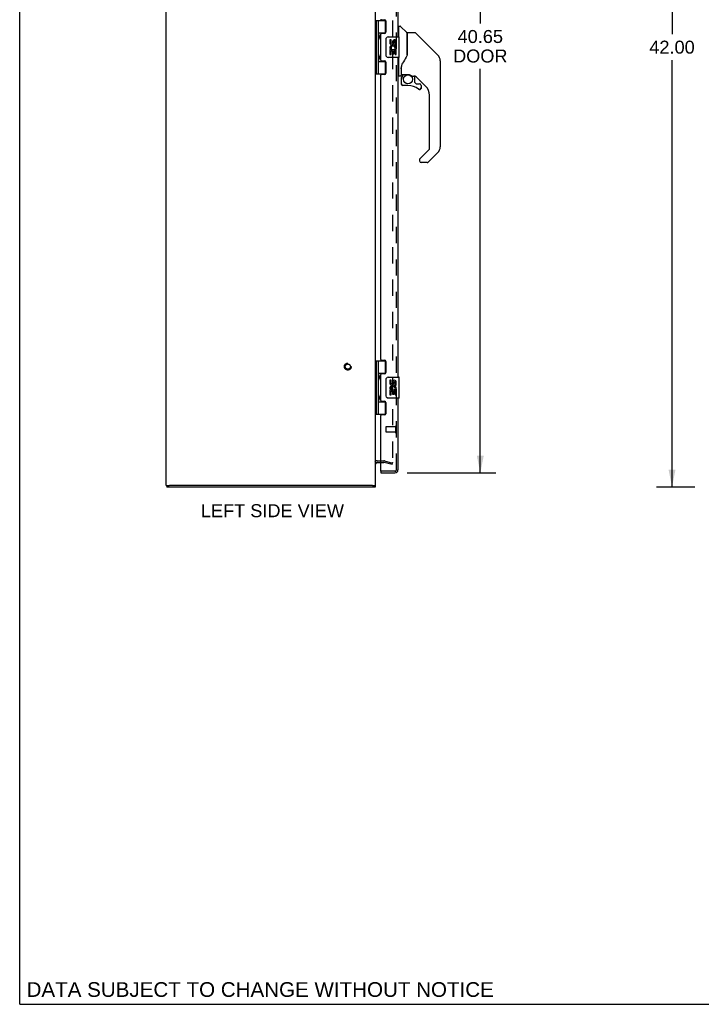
# Model space of a CAD drawing. Header units: inches. Extents: x 0 to 141, y 0 to 91.
# Tile 1 of 15: x 0 to 33, y 0 to 47. Entities that reach past the tile are written whole.
import ezdxf

# ---------------------------------------------------------------- set-up
doc = ezdxf.new("R2010")
doc.units = ezdxf.units.IN
doc.header["$LTSCALE"] = 7.730338
doc.header["$MEASUREMENT"] = 0
doc.linetypes.add('HIDDEN', pattern=[0.2, 0.1, -0.1])
doc.layers.get('0').update_dxf_attribs({"linetype": 'CONTINUOUS'})
for name, color, linetype in [('DEFAULT_2', 8, 'HIDDEN'), ('DIMENSIONS', 7, 'CONTINUOUS'), ('DOOR_ASSEMBLY', 7, 'CONTINUOUS')]:
    doc.layers.add(name, color=color, linetype=linetype)
doc.styles.get("Standard").update_dxf_attribs({"font": 'arial.ttf'})
doc.dimstyles.new('DIMSTYLE_1', dxfattribs={"dimtxt": 0.620081, "dimasz": 0.826774, "dimexe": 0.09, "dimexo": 0.07, "dimgap": 0.0375, "dimtad": 0, "dimtih": 1, "dimtoh": 1, "dimzin": 4, "dimdsep": 46, "dimtxsty": 'Standard', "dimblk": '_FILLED', "dimblk1": '_FILLED', "dimblk2": '_FILLED', "dimcen": 0.09, "dimadec": 3, "dimazin": 1, "dimtfac": 1, "dimtdec": 3, "dimtofl": 0, "dimtmove": 0, "dimatfit": 3, "dimldrblk": '_FILLED', "dimfxl": 0, "dimtolj": 1, "dimtzin": 4, "dimarcsym": 0})

# ---------------------------------------------------------------- blocks, each defined once
blk = doc.blocks.new('_FILLED')
at = {"color": 0, "linetype": 'ByBlock'}
blk.add_solid([(0, 0), (-1, 0.2), (-1, -0.2)], dxfattribs=at)
blk = doc.blocks.new('*D6')
at = {"layer": 'DIMENSIONS', "color": 2, "linetype": 'Continuous'}
for p, q in [((18.49, 66.02), (22.732, 66.02)), ((21.988, 66.02), (21.988, 46.823)), ((21.988, 25.37), (21.988, 44.653)), ((18.49, 25.37), (22.732, 25.37))]:
    blk.add_line(p, q, dxfattribs=at)
at = {"layer": 'DIMENSIONS', "color": 2, "linetype": 'Continuous', "xscale": 0.8267740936, "yscale": 0.8267740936, "zscale": 0.8267740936}
for p, rotation in [((21.988, 66.02), 90), ((21.988, 25.37), 270)]:
    blk.add_blockref('_FILLED', p, dxfattribs=dict(at, rotation=rotation))
at = {"layer": 'DIMENSIONS', "color": 2, "linetype": 'Continuous', "insert": (21.988, 46.513), "char_height": 0.6201, "width": 2.59558, "attachment_point": 2, "line_spacing_factor": 0.9}
blk.add_mtext('40.65\\PDOOR', dxfattribs=at)
blk = doc.blocks.new('*D10')
at = {"layer": 'DIMENSIONS', "color": 2, "linetype": 'Continuous'}
for p, q in [((32.221, 66.695), (30.395, 66.695)), ((31.14, 66.695), (31.14, 46.315)), ((31.14, 24.695), (31.14, 45.075)), ((32.221, 24.695), (30.395, 24.695))]:
    blk.add_line(p, q, dxfattribs=at)
at = {"layer": 'DIMENSIONS', "color": 2, "linetype": 'Continuous', "xscale": 0.8267740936, "yscale": 0.8267740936, "zscale": 0.8267740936}
for p, rotation in [((31.14, 66.695), 90), ((31.14, 24.695), 270)]:
    blk.add_blockref('_FILLED', p, dxfattribs=dict(at, rotation=rotation))
at = {"layer": 'DIMENSIONS', "color": 2, "linetype": 'Continuous', "insert": (31.14, 46.005), "char_height": 0.6201, "width": 2.16682, "attachment_point": 2, "line_spacing_factor": 0.9}
blk.add_mtext('42.00', dxfattribs=at)

msp = doc.modelspace()

# ---------------------------------------------------------------- linework, layer by layer
at = {"color": 7, "linetype": 'Continuous'}
for p, q in [((0, 0), (0, 90.945)), ((6.989, 24.77), (7.136, 24.77)), ((7.019, 24.77), (7.019, 24.695)), ((16.844, 24.77), (16.989, 24.77)), ((16.969, 24.77), (16.969, 24.695)), ((0, 0), (140.552, 0))]:
    msp.add_line(p, q, dxfattribs=at)
at = {"color": 3, "linetype": 'Continuous'}
for p, q in [((6.989, 24.77), (6.989, 66.62)), ((16.989, 24.77), (16.989, 66.62)), ((17.059, 25.87), (17.232, 25.87)), ((16.969, 24.695), (7.019, 24.695)), ((16.834, 24.77), (7.144, 24.77))]:
    msp.add_line(p, q, dxfattribs=at)
msp.add_arc((17.059, 25.8), 0.07, 90, 180, dxfattribs=at)
at = {"layer": 'DEFAULT_2', "color": 8, "linetype": 'HIDDEN'}
for p, q in [((17.801, 65.52), (17.801, 25.871)), ((17.059, 25.945), (17.387, 25.945)), ((17.232, 25.87), (17.387, 25.87)), ((17.782, 25.766), (17.397, 25.869)), ((17.417, 25.941), (17.801, 25.838)), ((17.782, 25.766), (17.801, 25.838))]:
    msp.add_line(p, q, dxfattribs=at)
for points in [[(17.801, 25.871), (17.801, 25.869), (17.801, 25.867), (17.8, 25.865), (17.8, 25.863), (17.799, 25.861), (17.798, 25.859), (17.796, 25.858), (17.795, 25.856), (17.794, 25.855), (17.792, 25.854), (17.79, 25.853), (17.789, 25.852), (17.787, 25.851), (17.785, 25.851), (17.783, 25.851), (17.782, 25.851)], [(17.782, 25.851), (17.781, 25.851), (17.779, 25.851), (17.777, 25.851)]]:
    msp.add_lwpolyline(points, dxfattribs=at)
for radius in [0.164, 0.124]:
    msp.add_circle((15.664, 30.445), radius, dxfattribs=at)
for centre, radius, start, end in [((17.059, 25.8), 0.145, 90, 137.0142), ((17.387, 25.83), 0.115, 75, 90), ((17.387, 25.83), 0.04, 75, 90)]:
    msp.add_arc(centre, radius, start, end, dxfattribs=at)
at = {"layer": 'DOOR_ASSEMBLY', "color": 8, "linetype": 'HIDDEN'}
for p, q in [((17.982, 25.515), (17.982, 65.875)), ((17.482, 27.559), (17.482, 27.331)), ((17.939, 27.569), (17.492, 27.569)), ((17.939, 27.321), (17.492, 27.321)), ((17.939, 27.587), (17.939, 27.303)), ((17.912, 25.445), (17.247, 25.445))]:
    msp.add_line(p, q, dxfattribs=at)
at = {"layer": 'DOOR_ASSEMBLY', "color": 3, "linetype": 'Continuous'}
for p, q in [((18.057, 61.445), (18.057, 46.195)), ((17.263, 47.006), (17.42, 47.006)), ((17.482, 46.944), (17.482, 46.415)), ((17.232, 45.069), (17.232, 46.322)), ((17.42, 46.353), (17.263, 46.353)), ((18.057, 45.195), (18.057, 29.945)), ((17.263, 45.038), (17.42, 45.038)), ((17.482, 44.976), (17.482, 44.447)), ((17.232, 30.787), (17.232, 44.354)), ((17.42, 44.385), (17.263, 44.385)), ((17.263, 30.756), (17.42, 30.756)), ((17.482, 30.694), (17.482, 30.165)), ((17.42, 30.103), (17.263, 30.103)), ((17.232, 28.819), (17.232, 30.072)), ((17.263, 28.788), (17.42, 28.788)), ((17.482, 28.726), (17.482, 28.197)), ((18.057, 28.945), (18.057, 25.515)), ((17.232, 25.46), (17.232, 28.104)), ((17.42, 28.135), (17.263, 28.135)), ((17.232, 25.37), (17.912, 25.37))]:
    msp.add_line(p, q, dxfattribs=at)
at = {"layer": 'DOOR_ASSEMBLY', "color": 7, "linetype": 'Continuous'}
for p, q in [((16.989, 46.975), (17.473, 46.975)), ((17.028, 44.416), (17.028, 46.975)), ((17.126, 46.278), (17.126, 46.975)), ((17.441, 46.975), (17.441, 46.384)), ((18.096, 46.64), (18.057, 46.64)), ((18.096, 46.195), (18.096, 46.691)), ((18.104, 46.699), (18.158, 46.699)), ((18.481, 46.393), (18.186, 46.688)), ((17.126, 46.384), (17.474, 46.384)), ((17.126, 45.294), (17.126, 46.097)), ((17.141, 46.095), (17.14, 46.092)), ((17.141, 46.278), (17.143, 46.274)), ((17.142, 46.099), (17.141, 46.095)), ((17.145, 46.106), (17.142, 46.099)), ((17.143, 46.274), (17.149, 46.258)), ((17.143, 46.258), (17.143, 46.257)), ((17.143, 46.117), (17.143, 46.257)), ((17.143, 46.117), (17.143, 46.116)), ((17.149, 46.117), (17.145, 46.106)), ((17.149, 46.258), (17.152, 46.252)), ((17.152, 46.123), (17.149, 46.117)), ((17.152, 46.252), (17.154, 46.247)), ((17.154, 46.127), (17.152, 46.123)), ((17.155, 46.131), (17.154, 46.127)), ((17.415, 46.375), (17.467, 46.375)), ((17.415, 46.375), (17.415, 46.353)), ((17.492, 45.295), (17.492, 46.095)), ((17.592, 46.195), (18.102, 46.195)), ((18.117, 45.21), (18.117, 46.18)), ((18.49, 46.372), (18.49, 45.32)), ((18.498, 45.332), (18.498, 46.376)), ((18.859, 46.384), (18.505, 46.384)), ((18.914, 46.361), (19.957, 45.318)), ((17.73, 46.041), (17.667, 46.041)), ((17.667, 46.041), (17.667, 45.905)), ((17.72, 45.58), (17.747, 45.599)), ((17.73, 45.905), (17.73, 46.041)), ((17.795, 45.967), (17.795, 45.898)), ((17.856, 45.905), (17.856, 45.947)), ((17.911, 45.616), (17.968, 45.591)), ((17.918, 45.81), (17.918, 45.947)), ((17.918, 45.81), (17.979, 45.81)), ((17.979, 45.81), (17.979, 45.967)), ((17.979, 45.627), (17.979, 45.68)), ((19.652, 45.624), (19.652, 45.624)), ((19.957, 45.318), (19.663, 45.612)), ((17.141, 45.294), (17.143, 45.29)), ((17.143, 45.29), (17.149, 45.274)), ((17.143, 45.274), (17.143, 45.273)), ((17.143, 45.273), (17.143, 45.133)), ((17.143, 45.132), (17.143, 45.133)), ((17.149, 45.132), (17.145, 45.122)), ((17.149, 45.274), (17.152, 45.267)), ((17.152, 45.139), (17.149, 45.132)), ((17.152, 45.267), (17.154, 45.263)), ((17.154, 45.143), (17.152, 45.139)), ((17.155, 45.147), (17.154, 45.143)), ((18.102, 45.195), (17.592, 45.195)), ((17.685, 45.58), (17.667, 45.58)), ((17.667, 45.58), (17.667, 45.349)), ((17.667, 45.349), (17.73, 45.349)), ((17.72, 45.58), (17.979, 45.58)), ((17.73, 45.517), (17.795, 45.517)), ((17.73, 45.349), (17.73, 45.517)), ((17.795, 45.517), (17.795, 45.381)), ((17.795, 45.381), (17.856, 45.381)), ((17.856, 45.517), (17.918, 45.517)), ((17.856, 45.381), (17.856, 45.517)), ((17.918, 45.349), (17.918, 45.517)), ((17.918, 45.349), (17.979, 45.349)), ((17.979, 45.349), (17.979, 45.58)), ((18.096, 44.325), (18.096, 45.195)), ((18.49, 45.508), (18.491, 45.508)), ((20.024, 45.229), (20.024, 45.228)), ((17.126, 44.416), (17.126, 45.112)), ((17.126, 45.006), (17.474, 45.006)), ((17.141, 45.111), (17.14, 45.108)), ((17.142, 45.114), (17.141, 45.111)), ((17.145, 45.122), (17.142, 45.114)), ((17.415, 45.038), (17.415, 45.015)), ((17.467, 45.015), (17.415, 45.015)), ((17.441, 45.006), (17.441, 44.416)), ((18.214, 44.762), (18.214, 44.759)), ((18.214, 44.759), (18.214, 44.357)), ((18.223, 44.788), (18.222, 44.764)), ((18.222, 44.408), (18.222, 44.764)), ((18.222, 44.718), (18.222, 44.719)), ((20.072, 45.04), (20.072, 40.937)), ((16.989, 44.416), (17.473, 44.416)), ((18.096, 44.376), (18.057, 44.376)), ((18.175, 44.317), (18.104, 44.317)), ((18.242, 44.389), (18.537, 44.389)), ((18.341, 44.389), (18.276, 44.323)), ((18.281, 44.318), (18.279, 44.32)), ((18.284, 44.316), (18.281, 44.318)), ((18.537, 44.389), (18.54, 44.389)), ((18.734, 44.317), (18.81, 44.317)), ((18.848, 44.313), (18.848, 44.03)), ((19.388, 43.821), (18.892, 44.316)), ((18.218, 44.184), (18.218, 43.947)), ((18.22, 44.184), (18.229, 44.184)), ((18.229, 43.947), (18.22, 43.947)), ((18.533, 43.868), (18.297, 43.868)), ((18.851, 44.022), (18.923, 43.95)), ((18.932, 43.947), (19.084, 43.947)), ((19.161, 43.749), (19.152, 43.749)), ((19.163, 43.868), (19.163, 43.749)), ((19.561, 40.852), (19.561, 43.403)), ((19.106, 40.364), (19.537, 40.796)), ((19.957, 40.659), (19.505, 40.206)), ((19.088, 40.322), (19.088, 40.262)), ((19.102, 40.36), (19.101, 40.359)), ((19.449, 40.183), (19.167, 40.183)), ((16.989, 30.725), (17.473, 30.725)), ((17.028, 28.166), (17.028, 30.725)), ((17.126, 30.028), (17.126, 30.725)), ((17.441, 30.725), (17.441, 30.134)), ((17.126, 30.134), (17.474, 30.134)), ((17.415, 30.125), (17.467, 30.125)), ((17.415, 30.125), (17.415, 30.103)), ((17.126, 29.044), (17.126, 29.847)), ((17.141, 29.845), (17.14, 29.842)), ((17.141, 30.028), (17.143, 30.024)), ((17.142, 29.849), (17.141, 29.845)), ((17.145, 29.856), (17.142, 29.849)), ((17.143, 30.024), (17.149, 30.008)), ((17.143, 30.008), (17.143, 30.007)), ((17.143, 30.007), (17.143, 29.867)), ((17.143, 29.866), (17.143, 29.867)), ((17.149, 29.867), (17.145, 29.856)), ((17.149, 30.008), (17.152, 30.002)), ((17.152, 29.873), (17.149, 29.867)), ((17.152, 30.002), (17.154, 29.997)), ((17.154, 29.877), (17.152, 29.873)), ((17.155, 29.881), (17.154, 29.877)), ((17.492, 29.045), (17.492, 29.845)), ((17.592, 29.945), (18.102, 29.945)), ((17.73, 29.791), (17.667, 29.791)), ((17.667, 29.791), (17.667, 29.655)), ((17.73, 29.655), (17.73, 29.791)), ((17.795, 29.717), (17.795, 29.648)), ((17.856, 29.655), (17.856, 29.697)), ((17.918, 29.56), (17.918, 29.697)), ((17.979, 29.56), (17.979, 29.717)), ((18.117, 28.96), (18.117, 29.93)), ((17.685, 29.33), (17.667, 29.33)), ((17.667, 29.33), (17.667, 29.099)), ((17.72, 29.33), (17.747, 29.349)), ((17.72, 29.33), (17.979, 29.33)), ((17.73, 29.267), (17.795, 29.267)), ((17.73, 29.099), (17.73, 29.267)), ((17.795, 29.267), (17.795, 29.131)), ((17.856, 29.267), (17.918, 29.267)), ((17.856, 29.131), (17.856, 29.267)), ((17.911, 29.366), (17.968, 29.341)), ((17.918, 29.56), (17.979, 29.56)), ((17.918, 29.099), (17.918, 29.267)), ((17.979, 29.377), (17.979, 29.43)), ((17.979, 29.099), (17.979, 29.33)), ((17.126, 28.166), (17.126, 28.862)), ((17.126, 28.756), (17.474, 28.756)), ((17.141, 28.861), (17.14, 28.858)), ((17.141, 29.044), (17.143, 29.04)), ((17.142, 28.864), (17.141, 28.861)), ((17.145, 28.872), (17.142, 28.864)), ((17.143, 29.04), (17.149, 29.024)), ((17.143, 29.024), (17.143, 29.023)), ((17.143, 29.023), (17.143, 28.883)), ((17.143, 28.882), (17.143, 28.883)), ((17.149, 28.882), (17.145, 28.872)), ((17.149, 29.024), (17.152, 29.017)), ((17.152, 28.889), (17.149, 28.882)), ((17.152, 29.017), (17.154, 29.013)), ((17.154, 28.893), (17.152, 28.889)), ((17.155, 28.897), (17.154, 28.893)), ((17.415, 28.788), (17.415, 28.765)), ((17.467, 28.765), (17.415, 28.765)), ((17.441, 28.756), (17.441, 28.166)), ((18.102, 28.945), (17.592, 28.945)), ((17.667, 29.099), (17.73, 29.099)), ((17.795, 29.131), (17.856, 29.131)), ((17.918, 29.099), (17.979, 29.099)), ((16.989, 28.166), (17.473, 28.166)), ((17.232, 25.445), (17.247, 25.445)), ((17.232, 25.445), (17.232, 25.37))]:
    msp.add_line(p, q, dxfattribs=at)
for points in [[(17.126, 46.333), (17.126, 46.332), (17.126, 46.331), (17.127, 46.33), (17.127, 46.329), (17.127, 46.328), (17.127, 46.327), (17.127, 46.326), (17.127, 46.325), (17.127, 46.324), (17.127, 46.323), (17.127, 46.322), (17.128, 46.321), (17.128, 46.32), (17.128, 46.318), (17.128, 46.317), (17.129, 46.316), (17.129, 46.315), (17.129, 46.314), (17.129, 46.312), (17.13, 46.311), (17.13, 46.31), (17.131, 46.308), (17.131, 46.307), (17.131, 46.306), (17.132, 46.304), (17.132, 46.303), (17.133, 46.301), (17.133, 46.3), (17.134, 46.298), (17.134, 46.297), (17.135, 46.295)], [(17.135, 46.079), (17.134, 46.078), (17.134, 46.076), (17.133, 46.075), (17.133, 46.073), (17.132, 46.072), (17.132, 46.07), (17.131, 46.069), (17.131, 46.068), (17.131, 46.066), (17.13, 46.065), (17.13, 46.064), (17.129, 46.062), (17.129, 46.061), (17.129, 46.06), (17.129, 46.059), (17.128, 46.057), (17.128, 46.056), (17.128, 46.055), (17.128, 46.054), (17.127, 46.053), (17.127, 46.052), (17.127, 46.051), (17.127, 46.05), (17.127, 46.048), (17.127, 46.047), (17.127, 46.046), (17.127, 46.045), (17.127, 46.044), (17.126, 46.044), (17.126, 46.043), (17.126, 46.042)], [(17.14, 46.282), (17.14, 46.282), (17.141, 46.278)], [(17.154, 46.247), (17.155, 46.243), (17.156, 46.241), (17.157, 46.239), (17.157, 46.237), (17.158, 46.235), (17.159, 46.233), (17.16, 46.231), (17.16, 46.229), (17.161, 46.228), (17.161, 46.226), (17.162, 46.224), (17.162, 46.222), (17.163, 46.221), (17.163, 46.219), (17.164, 46.217), (17.164, 46.216), (17.165, 46.214), (17.165, 46.213), (17.165, 46.211), (17.166, 46.21), (17.166, 46.208), (17.166, 46.207), (17.166, 46.205), (17.167, 46.204), (17.167, 46.203), (17.167, 46.201), (17.167, 46.2), (17.167, 46.199), (17.167, 46.197), (17.168, 46.196), (17.168, 46.195), (17.168, 46.194), (17.168, 46.192), (17.168, 46.191), (17.168, 46.19), (17.168, 46.189), (17.168, 46.187), (17.168, 46.186), (17.168, 46.185), (17.168, 46.184), (17.168, 46.182), (17.168, 46.181), (17.168, 46.18), (17.168, 46.179), (17.167, 46.177), (17.167, 46.176), (17.167, 46.175), (17.167, 46.173), (17.167, 46.172), (17.167, 46.171), (17.166, 46.169), (17.166, 46.168), (17.166, 46.166), (17.166, 46.165), (17.165, 46.163), (17.165, 46.162), (17.165, 46.16), (17.164, 46.159), (17.164, 46.157), (17.163, 46.156), (17.163, 46.154), (17.162, 46.152), (17.162, 46.151), (17.161, 46.149), (17.161, 46.147), (17.16, 46.145), (17.16, 46.143), (17.159, 46.141), (17.158, 46.139), (17.157, 46.137), (17.157, 46.135), (17.156, 46.133), (17.155, 46.131)], [(17.492, 46.095), (17.492, 46.102), (17.492, 46.108), (17.493, 46.114), (17.495, 46.12), (17.496, 46.126), (17.498, 46.131)], [(18.914, 46.361), (18.907, 46.368), (18.898, 46.374), (18.889, 46.378), (18.879, 46.381), (18.869, 46.384), (18.859, 46.384)], [(17.126, 45.349), (17.126, 45.348), (17.126, 45.347), (17.127, 45.346), (17.127, 45.345), (17.127, 45.344), (17.127, 45.343), (17.127, 45.342), (17.127, 45.341), (17.127, 45.34), (17.127, 45.339), (17.127, 45.338), (17.128, 45.337), (17.128, 45.335), (17.128, 45.334), (17.128, 45.333), (17.129, 45.332), (17.129, 45.331), (17.129, 45.329), (17.129, 45.328), (17.13, 45.327), (17.13, 45.325), (17.131, 45.324), (17.131, 45.323), (17.131, 45.321), (17.132, 45.32), (17.132, 45.318), (17.133, 45.317), (17.133, 45.316), (17.134, 45.314), (17.134, 45.312), (17.135, 45.311)], [(17.14, 45.298), (17.14, 45.297), (17.141, 45.294)], [(17.154, 45.263), (17.155, 45.259), (17.156, 45.257), (17.157, 45.255), (17.157, 45.253), (17.158, 45.251), (17.159, 45.249), (17.16, 45.247), (17.16, 45.245), (17.161, 45.243), (17.161, 45.242), (17.162, 45.24), (17.162, 45.238), (17.163, 45.236), (17.163, 45.235), (17.164, 45.233), (17.164, 45.232), (17.165, 45.23), (17.165, 45.228), (17.165, 45.227), (17.166, 45.225), (17.166, 45.224), (17.166, 45.223), (17.166, 45.221), (17.167, 45.22), (17.167, 45.218), (17.167, 45.217), (17.167, 45.216), (17.167, 45.214), (17.167, 45.213), (17.168, 45.212), (17.168, 45.211), (17.168, 45.209), (17.168, 45.208), (17.168, 45.207), (17.168, 45.206), (17.168, 45.204), (17.168, 45.203), (17.168, 45.202), (17.168, 45.201), (17.168, 45.199), (17.168, 45.198), (17.168, 45.197), (17.168, 45.196), (17.168, 45.194), (17.167, 45.193), (17.167, 45.192), (17.167, 45.19), (17.167, 45.189), (17.167, 45.188), (17.167, 45.186), (17.166, 45.185), (17.166, 45.184), (17.166, 45.182), (17.166, 45.181), (17.165, 45.179), (17.165, 45.178), (17.165, 45.176), (17.164, 45.175), (17.164, 45.173), (17.163, 45.171), (17.163, 45.17), (17.162, 45.168), (17.162, 45.166), (17.161, 45.165), (17.161, 45.163), (17.16, 45.161), (17.16, 45.159), (17.159, 45.157), (17.158, 45.155), (17.157, 45.153), (17.157, 45.151), (17.156, 45.149), (17.155, 45.147)], [(17.498, 45.259), (17.496, 45.265), (17.495, 45.271), (17.493, 45.277), (17.492, 45.283), (17.492, 45.289), (17.492, 45.295)], [(18.497, 45.341), (18.476, 45.283), (18.446, 45.215), (18.409, 45.144), (18.367, 45.073), (18.32, 45), (18.275, 44.934)], [(18.491, 45.508), (18.494, 45.506), (18.496, 45.505), (18.497, 45.504), (18.497, 45.503), (18.498, 45.501)], [(20.065, 45.117), (20.057, 45.148), (20.044, 45.187), (20.026, 45.226), (20.004, 45.262), (19.979, 45.295), (19.957, 45.318)], [(17.135, 45.095), (17.134, 45.094), (17.134, 45.092), (17.133, 45.091), (17.133, 45.089), (17.132, 45.088), (17.132, 45.086), (17.131, 45.085), (17.131, 45.083), (17.131, 45.082), (17.13, 45.081), (17.13, 45.079), (17.129, 45.078), (17.129, 45.077), (17.129, 45.076), (17.129, 45.074), (17.128, 45.073), (17.128, 45.072), (17.128, 45.071), (17.128, 45.07), (17.127, 45.069), (17.127, 45.067), (17.127, 45.066), (17.127, 45.065), (17.127, 45.064), (17.127, 45.063), (17.127, 45.062), (17.127, 45.061), (17.127, 45.06), (17.126, 45.059), (17.126, 45.058), (17.126, 45.057)], [(18.214, 44.766), (18.214, 44.765), (18.214, 44.762)], [(18.214, 44.667), (18.214, 44.674), (18.215, 44.681), (18.215, 44.687), (18.216, 44.694), (18.217, 44.7), (18.218, 44.707)], [(18.218, 44.707), (18.219, 44.71), (18.22, 44.714), (18.222, 44.718)], [(18.275, 44.934), (18.264, 44.918), (18.249, 44.889), (18.237, 44.857), (18.228, 44.823), (18.223, 44.788)], [(18.22, 44.184), (18.221, 44.199), (18.223, 44.215), (18.226, 44.23), (18.23, 44.244), (18.235, 44.259), (18.241, 44.273), (18.249, 44.286), (18.257, 44.299), (18.267, 44.311), (18.277, 44.322)], [(18.284, 44.316), (18.274, 44.305), (18.265, 44.293), (18.257, 44.281), (18.249, 44.269), (18.243, 44.255), (18.238, 44.242), (18.234, 44.228), (18.232, 44.213), (18.23, 44.199), (18.229, 44.184)], [(18.279, 44.32), (18.278, 44.321), (18.278, 44.321), (18.277, 44.322), (18.277, 44.322)], [(18.54, 44.389), (18.554, 44.388), (18.567, 44.387), (18.58, 44.385), (18.593, 44.382), (18.605, 44.379), (18.616, 44.376), (18.627, 44.372), (18.637, 44.368), (18.646, 44.364), (18.655, 44.36), (18.663, 44.356), (18.67, 44.352), (18.677, 44.348), (18.683, 44.345), (18.688, 44.341), (18.694, 44.338), (18.698, 44.335), (18.706, 44.329)], [(18.706, 44.329), (18.71, 44.327), (18.713, 44.325), (18.716, 44.323), (18.719, 44.322), (18.721, 44.32)], [(18.721, 44.32), (18.724, 44.319), (18.728, 44.318), (18.732, 44.317)], [(18.297, 43.87), (18.288, 43.871), (18.28, 43.872), (18.271, 43.874), (18.264, 43.878), (18.256, 43.882), (18.249, 43.887), (18.243, 43.892), (18.237, 43.899), (18.232, 43.906), (18.228, 43.913), (18.225, 43.921), (18.222, 43.93), (18.221, 43.938), (18.22, 43.947)], [(18.229, 43.947), (18.23, 43.939), (18.231, 43.931), (18.233, 43.924), (18.236, 43.917), (18.24, 43.911), (18.244, 43.904), (18.249, 43.899), (18.255, 43.894), (18.261, 43.889), (18.267, 43.886), (18.274, 43.883), (18.282, 43.881), (18.289, 43.879), (18.297, 43.879)], [(18.297, 43.87), (18.297, 43.87), (18.297, 43.871), (18.297, 43.872), (18.297, 43.873), (18.297, 43.874), (18.297, 43.875), (18.297, 43.879)], [(19.041, 43.696), (19.047, 43.692), (19.054, 43.688), (19.061, 43.685), (19.068, 43.683), (19.076, 43.681), (19.084, 43.681), (19.091, 43.681), (19.099, 43.682), (19.106, 43.684), (19.113, 43.687), (19.12, 43.691), (19.126, 43.695), (19.132, 43.7), (19.137, 43.706), (19.142, 43.712), (19.145, 43.719), (19.148, 43.726), (19.15, 43.733), (19.152, 43.741), (19.152, 43.749)], [(19.161, 43.749), (19.16, 43.74), (19.159, 43.731), (19.157, 43.723), (19.153, 43.715), (19.149, 43.708), (19.144, 43.701), (19.138, 43.694), (19.132, 43.689), (19.125, 43.684), (19.117, 43.679), (19.109, 43.676), (19.101, 43.674), (19.093, 43.672), (19.084, 43.672)], [(19.084, 43.672), (19.075, 43.672), (19.067, 43.674), (19.058, 43.676), (19.05, 43.68), (19.042, 43.684), (19.035, 43.689)], [(19.106, 40.364), (19.105, 40.364), (19.104, 40.363), (19.104, 40.362), (19.103, 40.361), (19.102, 40.36)], [(17.126, 30.083), (17.126, 30.082), (17.126, 30.081), (17.127, 30.08), (17.127, 30.079), (17.127, 30.078), (17.127, 30.077), (17.127, 30.076), (17.127, 30.075), (17.127, 30.074), (17.127, 30.073), (17.127, 30.072), (17.128, 30.071), (17.128, 30.07), (17.128, 30.068), (17.128, 30.067), (17.129, 30.066), (17.129, 30.065), (17.129, 30.064), (17.129, 30.062), (17.13, 30.061), (17.13, 30.06), (17.131, 30.058), (17.131, 30.057), (17.131, 30.056), (17.132, 30.054), (17.132, 30.053), (17.133, 30.051), (17.133, 30.05), (17.134, 30.048), (17.134, 30.047), (17.135, 30.045)], [(17.135, 29.829), (17.134, 29.828), (17.134, 29.826), (17.133, 29.825), (17.133, 29.823), (17.132, 29.822), (17.132, 29.82), (17.131, 29.819), (17.131, 29.818), (17.131, 29.816), (17.13, 29.815), (17.13, 29.814), (17.129, 29.812), (17.129, 29.811), (17.129, 29.81), (17.129, 29.809), (17.128, 29.807), (17.128, 29.806), (17.128, 29.805), (17.128, 29.804), (17.127, 29.803), (17.127, 29.802), (17.127, 29.801), (17.127, 29.8), (17.127, 29.798), (17.127, 29.797), (17.127, 29.796), (17.127, 29.795), (17.127, 29.794), (17.126, 29.794), (17.126, 29.793), (17.126, 29.792)], [(17.14, 30.032), (17.14, 30.032), (17.141, 30.028)], [(17.154, 29.997), (17.155, 29.993), (17.156, 29.991), (17.157, 29.989), (17.157, 29.987), (17.158, 29.985), (17.159, 29.983), (17.16, 29.981), (17.16, 29.979), (17.161, 29.978), (17.161, 29.976), (17.162, 29.974), (17.162, 29.972), (17.163, 29.971), (17.163, 29.969), (17.164, 29.967), (17.164, 29.966), (17.165, 29.964), (17.165, 29.963), (17.165, 29.961), (17.166, 29.96), (17.166, 29.958), (17.166, 29.957), (17.166, 29.955), (17.167, 29.954), (17.167, 29.953), (17.167, 29.951), (17.167, 29.95), (17.167, 29.949), (17.167, 29.947), (17.168, 29.946), (17.168, 29.945), (17.168, 29.944), (17.168, 29.942), (17.168, 29.941), (17.168, 29.94), (17.168, 29.939), (17.168, 29.937), (17.168, 29.936), (17.168, 29.935), (17.168, 29.934), (17.168, 29.932), (17.168, 29.931), (17.168, 29.93), (17.168, 29.929), (17.167, 29.927), (17.167, 29.926), (17.167, 29.925), (17.167, 29.923), (17.167, 29.922), (17.167, 29.921), (17.166, 29.919), (17.166, 29.918), (17.166, 29.916), (17.166, 29.915), (17.165, 29.913), (17.165, 29.912), (17.165, 29.91), (17.164, 29.909), (17.164, 29.907), (17.163, 29.906), (17.163, 29.904), (17.162, 29.902), (17.162, 29.901), (17.161, 29.899), (17.161, 29.897), (17.16, 29.895), (17.16, 29.893), (17.159, 29.891), (17.158, 29.889), (17.157, 29.887), (17.157, 29.885), (17.156, 29.883), (17.155, 29.881)], [(17.492, 29.845), (17.492, 29.852), (17.492, 29.858), (17.493, 29.864), (17.495, 29.87), (17.496, 29.876), (17.498, 29.881)], [(17.126, 29.099), (17.126, 29.098), (17.126, 29.097), (17.127, 29.096), (17.127, 29.095), (17.127, 29.094), (17.127, 29.093), (17.127, 29.092), (17.127, 29.091), (17.127, 29.09), (17.127, 29.089), (17.127, 29.088), (17.128, 29.087), (17.128, 29.085), (17.128, 29.084), (17.128, 29.083), (17.129, 29.082), (17.129, 29.081), (17.129, 29.079), (17.129, 29.078), (17.13, 29.077), (17.13, 29.075), (17.131, 29.074), (17.131, 29.073), (17.131, 29.071), (17.132, 29.07), (17.132, 29.068), (17.133, 29.067), (17.133, 29.066), (17.134, 29.064), (17.134, 29.062), (17.135, 29.061)], [(17.135, 28.845), (17.134, 28.844), (17.134, 28.842), (17.133, 28.841), (17.133, 28.839), (17.132, 28.838), (17.132, 28.836), (17.131, 28.835), (17.131, 28.833), (17.131, 28.832), (17.13, 28.831), (17.13, 28.829), (17.129, 28.828), (17.129, 28.827), (17.129, 28.826), (17.129, 28.824), (17.128, 28.823), (17.128, 28.822), (17.128, 28.821), (17.128, 28.82), (17.127, 28.819), (17.127, 28.817), (17.127, 28.816), (17.127, 28.815), (17.127, 28.814), (17.127, 28.813), (17.127, 28.812), (17.127, 28.811), (17.127, 28.81), (17.126, 28.809), (17.126, 28.808), (17.126, 28.807)], [(17.14, 29.048), (17.14, 29.047), (17.141, 29.044)], [(17.154, 29.013), (17.155, 29.009), (17.156, 29.007), (17.157, 29.005), (17.157, 29.003), (17.158, 29.001), (17.159, 28.999), (17.16, 28.997), (17.16, 28.995), (17.161, 28.993), (17.161, 28.992), (17.162, 28.99), (17.162, 28.988), (17.163, 28.986), (17.163, 28.985), (17.164, 28.983), (17.164, 28.982), (17.165, 28.98), (17.165, 28.978), (17.165, 28.977), (17.166, 28.975), (17.166, 28.974), (17.166, 28.973), (17.166, 28.971), (17.167, 28.97), (17.167, 28.968), (17.167, 28.967), (17.167, 28.966), (17.167, 28.964), (17.167, 28.963), (17.168, 28.962), (17.168, 28.961), (17.168, 28.959), (17.168, 28.958), (17.168, 28.957), (17.168, 28.956), (17.168, 28.954), (17.168, 28.953), (17.168, 28.952), (17.168, 28.951), (17.168, 28.949), (17.168, 28.948), (17.168, 28.947), (17.168, 28.946), (17.168, 28.944), (17.167, 28.943), (17.167, 28.942), (17.167, 28.94), (17.167, 28.939), (17.167, 28.938), (17.167, 28.936), (17.166, 28.935), (17.166, 28.934), (17.166, 28.932), (17.166, 28.931), (17.165, 28.929), (17.165, 28.928), (17.165, 28.926), (17.164, 28.925), (17.164, 28.923), (17.163, 28.921), (17.163, 28.92), (17.162, 28.918), (17.162, 28.916), (17.161, 28.915), (17.161, 28.913), (17.16, 28.911), (17.16, 28.909), (17.159, 28.907), (17.158, 28.905), (17.157, 28.903), (17.157, 28.901), (17.156, 28.899), (17.155, 28.897)], [(17.498, 29.009), (17.496, 29.015), (17.495, 29.021), (17.493, 29.027), (17.492, 29.033), (17.492, 29.039), (17.492, 29.045)]]:
    msp.add_lwpolyline(points, dxfattribs=at)
msp.add_circle((18.533, 44.163), 0.217, dxfattribs=at)
at = {"layer": 'DOOR_ASSEMBLY', "color": 3, "linetype": 'Continuous'}
for centre, radius, start, end in [((17.263, 47.037), 0.031, 180, 270), ((17.42, 46.944), 0.062, 0, 90), ((17.263, 46.322), 0.031, 90, 180), ((17.42, 46.415), 0.062, 270, 360), ((17.263, 45.069), 0.031, 180, 270), ((17.42, 44.976), 0.062, 0, 90), ((17.263, 44.354), 0.031, 90, 180), ((17.42, 44.447), 0.062, 270, 360), ((17.263, 30.787), 0.031, 180, 270), ((17.42, 30.694), 0.062, 0, 90), ((17.263, 30.072), 0.031, 90, 180), ((17.42, 30.165), 0.062, 270, 360), ((17.263, 28.819), 0.031, 180, 270), ((17.42, 28.726), 0.062, 0, 90), ((17.263, 28.104), 0.031, 90, 180), ((17.42, 28.197), 0.062, 270, 360), ((17.247, 25.46), 0.015, 180, 270), ((17.912, 25.515), 0.145, 270, 360)]:
    msp.add_arc(centre, radius, start, end, dxfattribs=at)
at = {"layer": 'DOOR_ASSEMBLY', "color": 7, "linetype": 'Continuous'}
for centre, radius, start, end in [((18.104, 46.691), 0.00787, 90, 180), ((18.158, 46.66), 0.0394, 45, 90), ((17.053, 46.257), 0.09, 0.672, 35.4682), ((17.053, 46.117), 0.09, 324.5318, 359.328), ((17.592, 46.095), 0.1, 90, 158.7946), ((18.102, 46.18), 0.015, 0, 90), ((18.46, 46.372), 0.0295, 0, 45), ((18.478, 46.202), 0.0197, 306.994, 360), ((18.505, 46.376), 0.00787, 90, 180), ((17.761, 45.905), 0.0943, 180, 360), ((17.821, 45.653), 0.154, 161.4199, 206.1963), ((17.824, 45.653), 0.157, 9.7031, 161.8791), ((17.761, 45.905), 0.0314, 180, 261.2295), ((17.824, 45.653), 0.0943, 336.5966, 215.1122), ((17.761, 45.91), 0.0362, 263.4285, 341.7628), ((17.887, 45.947), 0.0943, 71.7267, 167.4338), ((17.887, 45.947), 0.0314, 0, 180.0485), ((17.887, 45.947), 0.0943, 12.5402, 71.701), ((17.824, 45.653), 0.157, 336.5966, 350.2969), ((17.053, 45.273), 0.09, 0.672, 35.4682), ((17.053, 45.133), 0.09, 324.5318, 359.328), ((17.592, 45.295), 0.1, 201.205, 270), ((17.824, 45.653), 0.157, 205.737, 207.8532), ((18.102, 45.21), 0.015, 270, 360), ((19.679, 45.04), 0.394, 20.9479, 45), ((19.679, 45.04), 0.394, 0, 11.2904), ((18.104, 44.325), 0.00787, 180, 270), ((18.175, 44.357), 0.0394, 270, 360), ((18.415, 44.184), 0.197, 135, 180), ((18.242, 44.408), 0.0197, 180, 270), ((18.81, 44.12), 0.197, 50.6498, 90), ((18.297, 43.947), 0.0787, 180, 270), ((18.533, 43.08), 0.787, 50.4788, 90), ((18.86, 44.03), 0.0118, 180, 225), ((18.932, 43.958), 0.0118, 225, 270), ((19.084, 43.749), 0.0787, 230.4788, 360), ((19.084, 43.868), 0.0787, 0, 90), ((18.97, 43.403), 0.591, 0, 45), ((19.679, 40.937), 0.394, 315, 360), ((19.482, 40.852), 0.0787, 315, 360), ((19.147, 40.322), 0.0591, 141.1326, 180), ((19.167, 40.262), 0.0787, 180, 270), ((19.449, 40.262), 0.0787, 270, 315), ((17.053, 30.007), 0.09, 0.672, 35.4682), ((17.053, 29.867), 0.09, 324.5318, 359.328), ((17.592, 29.845), 0.1, 90, 158.7946), ((17.761, 29.655), 0.0943, 180, 360), ((17.761, 29.655), 0.0314, 180, 261.2295), ((17.761, 29.66), 0.0362, 263.4285, 341.7628), ((17.887, 29.697), 0.0943, 71.7267, 167.4338), ((17.887, 29.697), 0.0314, 0, 180.0485), ((17.887, 29.697), 0.0943, 12.5402, 71.701), ((18.102, 29.93), 0.015, 0, 90), ((17.821, 29.403), 0.154, 161.4199, 206.1963), ((17.824, 29.403), 0.157, 9.7031, 161.8791), ((17.824, 29.403), 0.157, 205.737, 207.8532), ((17.824, 29.403), 0.0943, 336.5966, 215.1122), ((17.824, 29.403), 0.157, 336.5966, 350.2969), ((17.053, 29.023), 0.09, 0.672, 35.4682), ((17.053, 28.883), 0.09, 324.5318, 359.328), ((17.592, 29.045), 0.1, 201.205, 270), ((18.102, 28.96), 0.015, 270, 360)]:
    msp.add_arc(centre, radius, start, end, dxfattribs=at)
at = {"layer": 'DOOR_ASSEMBLY', "color": 8, "linetype": 'HIDDEN'}
for centre, radius, start, end in [((17.492, 27.559), 0.01, 90, 180), ((17.492, 27.331), 0.01, 180, 270), ((17.96, 27.587), 0.0215, 0, 180), ((17.96, 27.303), 0.0215, 180, 360), ((17.912, 25.515), 0.07, 270, 360)]:
    msp.add_arc(centre, radius, start, end, dxfattribs=at)
at = {"layer": 'DOOR_ASSEMBLY', "color": 7, "linetype": 'Continuous'}
for centre in [(17.221, 46.187), (17.221, 45.203), (17.221, 29.937), (17.221, 28.953)]:
    msp.add_ellipse(centre, major_axis=(0, 0.188), ratio=0.57735, start_param=1.066602, end_param=2.074991, dxfattribs=at)

# ---------------------------------------------------------------- texts
at = {"layer": 'DIMENSIONS', "color": 2, "linetype": 'Continuous', "attachment_point": 2, "line_spacing_factor": 0.9}
for s, insert, char_height, width in [('LEFT SIDE VIEW', (12.065, 23.875), 0.62008, 6.81858), ('DATA SUBJECT TO CHANGE WITHOUT NOTICE', (11.481, 1.057), 0.70276, 22.26358)]:
    msp.add_mtext(s, dxfattribs=dict(at, insert=insert, char_height=char_height, width=width))

# ---------------------------------------------------------------- dimensions: what is measured, and where the dimension line sits
at = {"layer": 'DIMENSIONS', "color": 2, "linetype": 'Continuous'}
dim = msp.add_linear_dim(base=(31.14, 24.695), p1=(32.291, 66.695), p2=(32.291, 24.695), angle=270, dimstyle='DIMSTYLE_1', dxfattribs=at)
dim.commit()
dim.dimension.update_dxf_attribs({"geometry": '*D10', "text_midpoint": (31.123, 45.692), "dimtype": 160})
dim = msp.add_linear_dim(base=(21.988, 66.02), p1=(18.42, 25.37), p2=(18.42, 66.02), angle=90, text='<>\\PDOOR', dimstyle='DIMSTYLE_1', dxfattribs=at)
dim.commit()
dim.dimension.update_dxf_attribs({"geometry": '*D6', "text_midpoint": (21.988, 45.738), "dimtype": 160})

doc.saveas('drawing.dxf')
